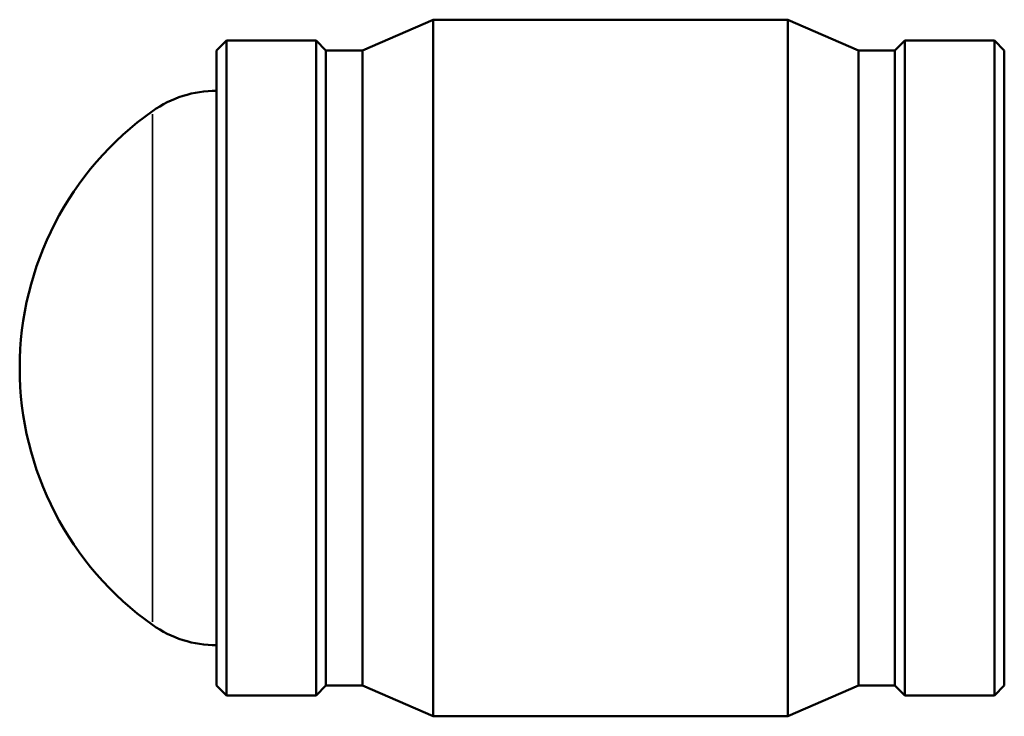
# Model space of a CAD drawing. Header units: millimetres. Extents: x -111 to 1293, y -162 to 1632.
# Tile 4 of 6: x 396 to 618, y 854 to 1011. Entities that reach past the tile are written whole.
import ezdxf

# ---------------------------------------------------------------- set-up
doc = ezdxf.new("R2010")
doc.units = ezdxf.units.MM
doc.layers.add('Visible (ISO)', color=7, linetype='Continuous', lineweight=50)
doc.layers.add('Visible Narrow (ISO)', color=7, linetype='Continuous', lineweight=35)

msp = doc.modelspace()

# ---------------------------------------------------------------- linework, layer by layer
at = {"layer": 'Visible (ISO)'}
for p, q in [((472.798, 1004.059), (488.771, 1010.982)), ((488.771, 853.982), (488.771, 1010.982)), ((488.771, 1010.982), (568.691, 1010.982)), ((568.691, 853.982), (568.691, 1010.982)), ((584.665, 1004.059), (568.691, 1010.982)), ((439.931, 1004.059), (442.145, 1006.272)), ((442.145, 858.692), (442.145, 1006.272)), ((442.145, 1006.272), (462.368, 1006.272)), ((462.368, 858.692), (462.368, 1006.272)), ((464.581, 1004.059), (462.368, 1006.272)), ((592.881, 1004.059), (595.095, 1006.272)), ((595.095, 858.692), (595.095, 1006.272)), ((595.095, 1006.272), (615.318, 1006.272)), ((615.318, 858.692), (615.318, 1006.272)), ((617.531, 1004.059), (615.318, 1006.272)), ((439.931, 860.906), (439.931, 1004.059)), ((464.581, 860.906), (464.581, 1004.059)), ((464.581, 1004.059), (472.798, 1004.059)), ((472.798, 860.906), (472.798, 1004.059)), ((584.665, 860.906), (584.665, 1004.059)), ((584.665, 1004.059), (592.881, 1004.059)), ((592.881, 860.906), (592.881, 1004.059)), ((617.531, 860.906), (617.531, 1004.059)), ((439.931, 860.906), (442.145, 858.692)), ((464.581, 860.906), (462.368, 858.692)), ((464.581, 860.906), (472.798, 860.906)), ((472.798, 860.906), (488.771, 853.982)), ((584.665, 860.906), (568.691, 853.982)), ((584.665, 860.906), (592.881, 860.906)), ((592.881, 860.906), (595.095, 858.692)), ((617.531, 860.906), (615.318, 858.692)), ((442.145, 858.692), (462.368, 858.692)), ((595.095, 858.692), (615.318, 858.692)), ((488.771, 853.982), (568.691, 853.982))]:
    msp.add_line(p, q, dxfattribs=at)
for centre, radius, start, end in [((439.931, 969.982), 25, 90, 125.29194), ((466.475, 932.482), 70.944, 125.29194, 234.70806), ((439.931, 894.982), 25, 234.70806, 270)]:
    msp.add_arc(centre, radius, start, end, dxfattribs=at)
at = {"layer": 'Visible Narrow (ISO)'}
msp.add_line((425.488, 875.29), (425.488, 989.675), dxfattribs=at)

doc.saveas('drawing.dxf')
